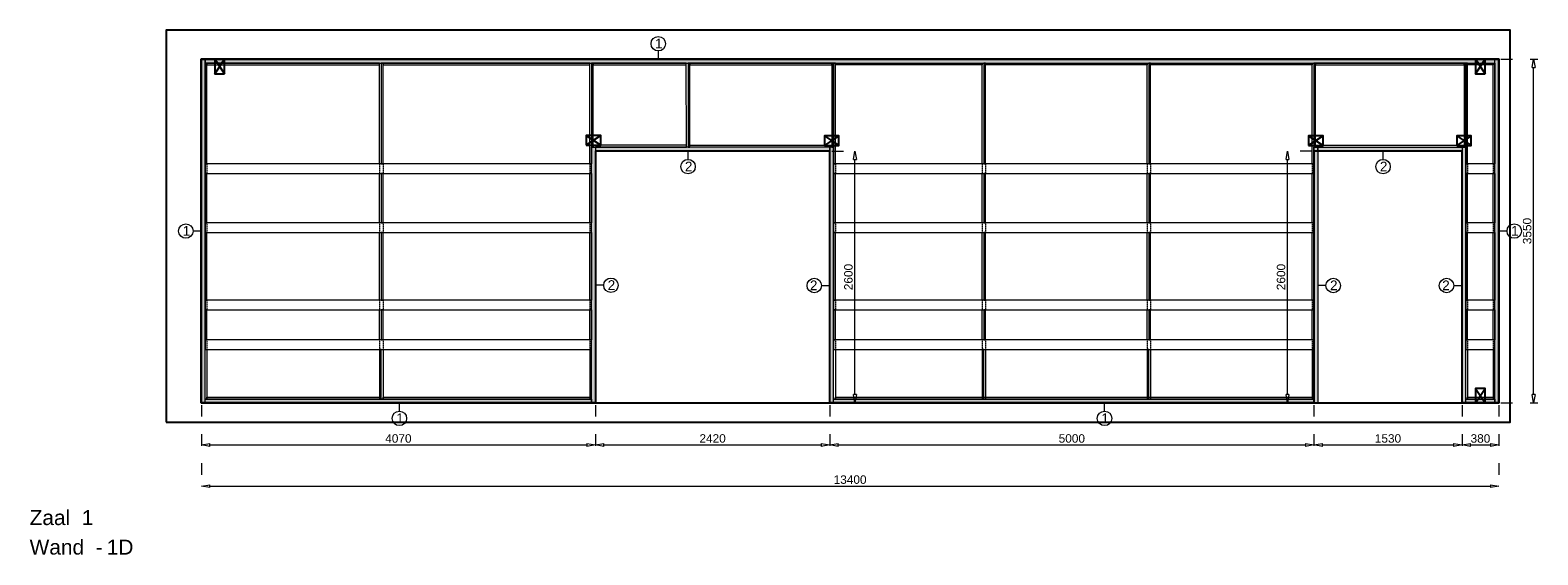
# Model space of a CAD drawing. Header units: millimetres. Extents: x 0 to 331873, y -101826 to 236919.
# Tile 45 of 57: x 204099 to 219670, y 51132 to 56552. Entities that reach past the tile are written whole.
import ezdxf

# ---------------------------------------------------------------- set-up
doc = ezdxf.new("R2010")
doc.units = ezdxf.units.MM
doc.header["$LTSCALE"] = 10
doc.linetypes.add('ACAD_ISO03W100', pattern=[30, 12, -18])
doc.linetypes.add('HIDDEN2', pattern=[0.1875, 0.125, -0.0625])
for name, color, linetype in [('$ dim', 1, 'Continuous'), ('$ symbolen', 8, 'Continuous'), ('40-h', 221, 'Continuous'), ('^ Bwkundig-bestaand', 250, 'Continuous'), ('DIM-DIM', 7, 'Continuous')]:
    doc.layers.add(name, color=color, linetype=linetype)
for name, color, linetype, lineweight in [('25-Staal-B', 150, 'Continuous', 25), ('40x120', 6, 'Continuous', 0), ('^ 0-Hout', 86, 'Continuous', 0), ('^ 0-Staal', 50, 'Continuous', 0), ('^ 0-Staal-txt', 7, 'Continuous', 0), ('s-horizontaal', 122, 'Continuous', 0)]:
    doc.layers.add(name, color=color, linetype=linetype, lineweight=lineweight)
doc.layers.add('omtrekwand', color=3, linetype='Continuous', plot=False)
doc.layers.get('$ dim').off()
doc.styles.add('Arial', font='arial.ttf')
doc.styles.get("Standard").update_dxf_attribs({"font": 'arial.ttf'})
doc.dimstyles.new('dim-11', dxfattribs={"dimscale": 35, "dimtxt": 2.5, "dimasz": 2.5, "dimexe": 1.25, "dimexo": 0.625, "dimtad": 1, "dimdec": 0, "dimtxsty": 'Arial', "dimblk": 'CLOSEDBLANK', "dimcen": 3, "dimclrd": 252, "dimclre": 252, "dimclrt": 7, "dimadec": 0, "dimazin": 0, "dimtfac": 1, "dimtdec": 0, "dimtmove": 0, "dimatfit": 3, "dimldrblk": 'CLOSEDBLANK', "dimfxl": 1, "dimlwd": 0, "dimlwe": 0, "dimarcsym": 0})

# ---------------------------------------------------------------- blocks, each defined once
blk = doc.blocks.new('kabeldoorvoer')
at = {"layer": '$ symbolen'}
blk.add_lwpolyline([(-150, 0), (0, 0), (0, 100), (-150, 100)], close=True, dxfattribs=at)
blk.add_lwpolyline([(-150, 100), (0, 0), (0, 100), (-150, 0)], dxfattribs=at)
blk = doc.blocks.new('staal_01_links')
at = {"layer": '^ 0-Staal'}
blk.add_lwpolyline([(0, 0), (-82, 0)], dxfattribs=at)
blk.add_circle((-157, 0), 74.7, dxfattribs=at)
at = {"layer": '^ 0-Staal', "insert": (-190, 52), "char_height": 100, "attachment_point": 1}
blk.add_mtext_dynamic_manual_height_columns('1', width=136.03, gutter_width=12.5, heights=[0], dxfattribs=at)
blk = doc.blocks.new('staal_01')
at = {"layer": '^ 0-Staal'}
blk.add_lwpolyline([(0, 82), (0, 0)], dxfattribs=at)
blk.add_circle((0, 157), 74.7, dxfattribs=at)
at = {"layer": '^ 0-Staal', "insert": (-33, 209), "char_height": 100, "attachment_point": 1}
blk.add_mtext_dynamic_manual_height_columns('1', width=136.03, gutter_width=12.5, heights=[0], dxfattribs=at)
blk = doc.blocks.new('staal_02_rechts')
at = {"layer": '^ 0-Staal'}
blk.add_lwpolyline([(82, 0), (0, 0)], dxfattribs=at)
blk.add_circle((157, 0), 74.7, dxfattribs=at)
at = {"layer": '^ 0-Staal', "insert": (124, 52), "char_height": 100, "attachment_point": 1}
blk.add_mtext_dynamic_manual_height_columns('2', width=136.03, gutter_width=12.5, heights=[0], dxfattribs=at)
blk = doc.blocks.new('staal_02_links')
at = {"layer": '^ 0-Staal'}
blk.add_lwpolyline([(-82, 0), (0, 0)], dxfattribs=at)
blk.add_circle((-157, 0), 74.7, dxfattribs=at)
at = {"layer": '^ 0-Staal', "insert": (-124, 52), "char_height": 100, "attachment_point": 3}
blk.add_mtext_dynamic_manual_height_columns('2', width=136.03, gutter_width=12.5, heights=[0], dxfattribs=at)
blk = doc.blocks.new('staal_02_onder')
at = {"layer": '^ 0-Staal'}
blk.add_lwpolyline([(0, -82), (0, 0)], dxfattribs=at)
blk.add_circle((0, -157), 74.7, dxfattribs=at)
at = {"layer": '^ 0-Staal', "insert": (-33, -105), "char_height": 100, "attachment_point": 1}
blk.add_mtext_dynamic_manual_height_columns('2', width=136.03, gutter_width=12.5, heights=[0], dxfattribs=at)
blk = doc.blocks.new('stijl')
at = {"layer": '^ 0-Hout'}
for points in [[(0, -1040), (-18, -1040), (-18, 0), (0, 0)], [(0, -1040), (18, -1040), (18, 0), (0, 0)], [(0, -1650), (-18, -1650), (-18, -1140), (0, -1140)], [(0, -1650), (18, -1650), (18, -1140), (0, -1140)], [(0, -2450), (-18, -2450), (-18, -1750), (0, -1750)], [(0, -2450), (18, -2450), (18, -1750), (0, -1750)], [(0, -2860), (-18, -2860), (-18, -2550), (0, -2550)], [(0, -2860), (18, -2860), (18, -2550), (0, -2550)], [(0, -2960), (-18, -2960), (-18, -3470), (0, -3470)], [(0, -2960), (18, -2960), (18, -3470), (0, -3470)]]:
    blk.add_lwpolyline(points, close=True, dxfattribs=at)
at = {"layer": '^ 0-Hout', "linetype": 'HIDDEN2'}
for points in [[(-18, -1040), (-18, -1140)], [(18, -1040), (18, -1140)], [(-18, -1650), (-18, -1750)], [(18, -1650), (18, -1750)], [(-18, -2450), (-18, -2550)], [(18, -2450), (18, -2550)], [(-18, -2860), (-18, -2960)], [(18, -2860), (18, -2960)]]:
    blk.add_lwpolyline(points, dxfattribs=at)
blk = doc.blocks.new('staal_01_onder')
at = {"layer": '^ 0-Staal'}
blk.add_lwpolyline([(157857, 52616), (157857, 52699)], dxfattribs=at)
blk.add_circle((157857, 52542), 74.7, dxfattribs=at)
at = {"layer": '^ 0-Staal', "insert": (157824, 52593), "char_height": 100, "attachment_point": 1}
blk.add_mtext_dynamic_manual_height_columns('1', width=136.03, gutter_width=12.5, heights=[0], dxfattribs=at)
blk = doc.blocks.new('staal_01_rechts')
at = {"layer": '^ 0-Staal'}
blk.add_lwpolyline([(82, 0), (0, 0)], dxfattribs=at)
blk.add_circle((157, 0), 74.7, dxfattribs=at)
at = {"layer": '^ 0-Staal', "insert": (124, 52), "char_height": 100, "attachment_point": 1}
blk.add_mtext_dynamic_manual_height_columns('1', width=136.03, gutter_width=12.5, heights=[0], dxfattribs=at)
blk = doc.blocks.new('_ClosedBlank')
at = {"color": 0, "linetype": 'ByBlock', "lineweight": -2}
for p, q in [((-1, 0.17), (0, 0)), ((-1, 0.17), (-1, -0.17)), ((0, 0), (-1, -0.17))]:
    blk.add_line(p, q, dxfattribs=at)
blk = doc.blocks.new('*D1028')
at = {"layer": 'Defpoints', "color": 0, "transparency": 16777216}
for p in [(113496, -42849), (117566, -42849), (117566, -43283)]:
    blk.add_point(p, dxfattribs=at)
at = {"layer": 'DIM-DIM', "color": 252, "linetype": 'ACAD_ISO03W100', "lineweight": 0, "transparency": 16777216}
for p, q in [((113496, -42871), (113496, -43327)), ((117566, -42871), (117566, -43327))]:
    blk.add_line(p, q, dxfattribs=at)
at = {"layer": 'DIM-DIM', "color": 252, "lineweight": 0, "transparency": 16777216}
blk.add_line((113583, -43283), (117478, -43283), dxfattribs=at)
at = {"layer": 'DIM-DIM', "color": 252, "lineweight": 0, "transparency": 16777216, "xscale": 87.5, "yscale": 87.5, "zscale": 87.5, "rotation": 180}
blk.add_blockref('_ClosedBlank', (113496, -43283), dxfattribs=at)
at = {"layer": 'DIM-DIM', "color": 252, "lineweight": 0, "transparency": 16777216, "xscale": 87.5, "yscale": 87.5, "zscale": 87.5}
blk.add_blockref('_ClosedBlank', (117566, -43283), dxfattribs=at)
at = {"layer": 'DIM-DIM', "color": 7, "transparency": 16777216, "insert": (115531, -43217), "char_height": 87.5, "attachment_point": 5, "style": 'Arial'}
blk.add_mtext('4070', dxfattribs=at)
blk = doc.blocks.new('*D1029')
at = {"layer": 'Defpoints', "color": 0, "transparency": 16777216}
for p in [(117566, -42849), (119986, -42849), (119986, -43283)]:
    blk.add_point(p, dxfattribs=at)
at = {"layer": 'DIM-DIM', "color": 252, "linetype": 'ACAD_ISO03W100', "lineweight": 0, "transparency": 16777216}
for p, q in [((117566, -42871), (117566, -43327)), ((119986, -42871), (119986, -43327))]:
    blk.add_line(p, q, dxfattribs=at)
at = {"layer": 'DIM-DIM', "color": 252, "lineweight": 0, "transparency": 16777216}
blk.add_line((117653, -43283), (119898, -43283), dxfattribs=at)
at = {"layer": 'DIM-DIM', "color": 252, "lineweight": 0, "transparency": 16777216, "xscale": 87.5, "yscale": 87.5, "zscale": 87.5, "rotation": 180}
blk.add_blockref('_ClosedBlank', (117566, -43283), dxfattribs=at)
at = {"layer": 'DIM-DIM', "color": 252, "lineweight": 0, "transparency": 16777216, "xscale": 87.5, "yscale": 87.5, "zscale": 87.5}
blk.add_blockref('_ClosedBlank', (119986, -43283), dxfattribs=at)
at = {"layer": 'DIM-DIM', "color": 7, "transparency": 16777216, "insert": (118776, -43217), "char_height": 87.5, "attachment_point": 5, "style": 'Arial'}
blk.add_mtext('2420', dxfattribs=at)
blk = doc.blocks.new('*D1030')
at = {"layer": 'Defpoints', "color": 0, "transparency": 16777216}
for p in [(119986, -42849), (124986, -42849), (124986, -43283)]:
    blk.add_point(p, dxfattribs=at)
at = {"layer": 'DIM-DIM', "color": 252, "linetype": 'ACAD_ISO03W100', "lineweight": 0, "transparency": 16777216}
for p, q in [((119986, -42871), (119986, -43327)), ((124986, -42871), (124986, -43327))]:
    blk.add_line(p, q, dxfattribs=at)
at = {"layer": 'DIM-DIM', "color": 252, "lineweight": 0, "transparency": 16777216}
blk.add_line((120073, -43283), (124898, -43283), dxfattribs=at)
at = {"layer": 'DIM-DIM', "color": 252, "lineweight": 0, "transparency": 16777216, "xscale": 87.5, "yscale": 87.5, "zscale": 87.5, "rotation": 180}
blk.add_blockref('_ClosedBlank', (119986, -43283), dxfattribs=at)
at = {"layer": 'DIM-DIM', "color": 252, "lineweight": 0, "transparency": 16777216, "xscale": 87.5, "yscale": 87.5, "zscale": 87.5}
blk.add_blockref('_ClosedBlank', (124986, -43283), dxfattribs=at)
at = {"layer": 'DIM-DIM', "color": 7, "transparency": 16777216, "insert": (122486, -43217), "char_height": 87.5, "attachment_point": 5, "style": 'Arial'}
blk.add_mtext('5000', dxfattribs=at)
blk = doc.blocks.new('*D1031')
at = {"layer": 'Defpoints', "color": 0, "transparency": 16777216}
for p in [(124986, -42849), (126516, -42849), (126516, -43283)]:
    blk.add_point(p, dxfattribs=at)
at = {"layer": 'DIM-DIM', "color": 252, "linetype": 'ACAD_ISO03W100', "lineweight": 0, "transparency": 16777216}
for p, q in [((124986, -42871), (124986, -43327)), ((126516, -42871), (126516, -43327))]:
    blk.add_line(p, q, dxfattribs=at)
at = {"layer": 'DIM-DIM', "color": 252, "lineweight": 0, "transparency": 16777216}
blk.add_line((125073, -43283), (126428, -43283), dxfattribs=at)
at = {"layer": 'DIM-DIM', "color": 252, "lineweight": 0, "transparency": 16777216, "xscale": 87.5, "yscale": 87.5, "zscale": 87.5, "rotation": 180}
blk.add_blockref('_ClosedBlank', (124986, -43283), dxfattribs=at)
at = {"layer": 'DIM-DIM', "color": 252, "lineweight": 0, "transparency": 16777216, "xscale": 87.5, "yscale": 87.5, "zscale": 87.5}
blk.add_blockref('_ClosedBlank', (126516, -43283), dxfattribs=at)
at = {"layer": 'DIM-DIM', "color": 7, "transparency": 16777216, "insert": (125751, -43217), "char_height": 87.5, "attachment_point": 5, "style": 'Arial'}
blk.add_mtext('1530', dxfattribs=at)
blk = doc.blocks.new('*D1032')
at = {"layer": 'Defpoints', "color": 0, "transparency": 16777216}
for p in [(126896, -39299), (127255, -39299), (126896, -42849)]:
    blk.add_point(p, dxfattribs=at)
at = {"layer": 'DIM-DIM', "color": 252, "linetype": 'ACAD_ISO03W100', "lineweight": 0, "transparency": 16777216}
for p, q in [((126918, -39299), (127299, -39299)), ((126918, -42849), (127299, -42849))]:
    blk.add_line(p, q, dxfattribs=at)
at = {"layer": 'DIM-DIM', "color": 252, "lineweight": 0, "transparency": 16777216}
blk.add_line((127255, -42762), (127255, -39387), dxfattribs=at)
at = {"layer": 'DIM-DIM', "color": 252, "lineweight": 0, "transparency": 16777216, "xscale": 87.5, "yscale": 87.5, "zscale": 87.5}
for p, rotation in [((127255, -39299), 90), ((127255, -42849), 270)]:
    blk.add_blockref('_ClosedBlank', p, dxfattribs=dict(at, rotation=rotation))
at = {"layer": 'DIM-DIM', "color": 7, "transparency": 16777216, "insert": (127189, -41074), "char_height": 87.5, "attachment_point": 5, "rotation": 90, "style": 'Arial'}
blk.add_mtext('3550', dxfattribs=at)
blk = doc.blocks.new('*D1033')
at = {"layer": 'Defpoints', "color": 0, "transparency": 16777216}
for p in [(113496, -42849), (126896, -42849), (126896, -43709)]:
    blk.add_point(p, dxfattribs=at)
at = {"layer": 'DIM-DIM', "color": 252, "linetype": 'ACAD_ISO03W100', "lineweight": 0, "transparency": 16777216}
for p, q in [((113496, -42871), (113496, -43753)), ((126896, -42871), (126896, -43753))]:
    blk.add_line(p, q, dxfattribs=at)
at = {"layer": 'DIM-DIM', "color": 252, "lineweight": 0, "transparency": 16777216}
blk.add_line((113583, -43709), (126808, -43709), dxfattribs=at)
at = {"layer": 'DIM-DIM', "color": 252, "lineweight": 0, "transparency": 16777216, "xscale": 87.5, "yscale": 87.5, "zscale": 87.5, "rotation": 180}
blk.add_blockref('_ClosedBlank', (113496, -43709), dxfattribs=at)
at = {"layer": 'DIM-DIM', "color": 252, "lineweight": 0, "transparency": 16777216, "xscale": 87.5, "yscale": 87.5, "zscale": 87.5}
blk.add_blockref('_ClosedBlank', (126896, -43709), dxfattribs=at)
at = {"layer": 'DIM-DIM', "color": 7, "transparency": 16777216, "insert": (120196, -43642), "char_height": 87.5, "attachment_point": 5, "style": 'Arial'}
blk.add_mtext('13400', dxfattribs=at)
blk = doc.blocks.new('*D1130')
at = {"layer": 'Defpoints', "color": 0, "transparency": 16777216}
for p in [(126516, -42849), (126896, -42849), (126896, -43283)]:
    blk.add_point(p, dxfattribs=at)
at = {"layer": 'DIM-DIM', "color": 252, "linetype": 'ACAD_ISO03W100', "lineweight": 0, "transparency": 16777216}
for p, q in [((126516, -42871), (126516, -43327)), ((126896, -42871), (126896, -43327))]:
    blk.add_line(p, q, dxfattribs=at)
at = {"layer": 'DIM-DIM', "color": 252, "lineweight": 0, "transparency": 16777216}
blk.add_line((126603, -43283), (126808, -43283), dxfattribs=at)
at = {"layer": 'DIM-DIM', "color": 252, "lineweight": 0, "transparency": 16777216, "xscale": 87.5, "yscale": 87.5, "zscale": 87.5, "rotation": 180}
blk.add_blockref('_ClosedBlank', (126516, -43283), dxfattribs=at)
at = {"layer": 'DIM-DIM', "color": 252, "lineweight": 0, "transparency": 16777216, "xscale": 87.5, "yscale": 87.5, "zscale": 87.5}
blk.add_blockref('_ClosedBlank', (126896, -43283), dxfattribs=at)
at = {"layer": 'DIM-DIM', "color": 7, "transparency": 16777216, "insert": (126706, -43217), "char_height": 87.5, "attachment_point": 5, "style": 'Arial'}
blk.add_mtext('380', dxfattribs=at)
blk = doc.blocks.new('*D1131')
at = {"layer": 'Defpoints', "color": 0, "transparency": 16777216}
for p in [(119986, -40249), (120246, -40249), (119986, -42849)]:
    blk.add_point(p, dxfattribs=at)
at = {"layer": 'DIM-DIM', "color": 252, "linetype": 'ACAD_ISO03W100', "lineweight": 0, "transparency": 16777216}
for p, q in [((120008, -40249), (120289, -40249)), ((120008, -42849), (120289, -42849))]:
    blk.add_line(p, q, dxfattribs=at)
at = {"layer": 'DIM-DIM', "color": 252, "lineweight": 0, "transparency": 16777216}
blk.add_line((120246, -42762), (120246, -40337), dxfattribs=at)
at = {"layer": 'DIM-DIM', "color": 252, "lineweight": 0, "transparency": 16777216, "xscale": 87.5, "yscale": 87.5, "zscale": 87.5}
for p, rotation in [((120246, -40249), 90), ((120246, -42849), 270)]:
    blk.add_blockref('_ClosedBlank', p, dxfattribs=dict(at, rotation=rotation))
at = {"layer": 'DIM-DIM', "color": 7, "transparency": 16777216, "insert": (120179, -41549), "char_height": 87.5, "attachment_point": 5, "rotation": 90, "style": 'Arial'}
blk.add_mtext('2600', dxfattribs=at)
blk = doc.blocks.new('*D1132')
at = {"layer": 'Defpoints', "color": 0, "transparency": 16777216}
for p in [(124714, -40249), (124986, -40249), (124986, -42849)]:
    blk.add_point(p, dxfattribs=at)
at = {"layer": 'DIM-DIM', "color": 252, "linetype": 'ACAD_ISO03W100', "lineweight": 0, "transparency": 16777216}
for p, q in [((124964, -40249), (124670, -40249)), ((124964, -42849), (124670, -42849))]:
    blk.add_line(p, q, dxfattribs=at)
at = {"layer": 'DIM-DIM', "color": 252, "lineweight": 0, "transparency": 16777216}
blk.add_line((124714, -42762), (124714, -40337), dxfattribs=at)
at = {"layer": 'DIM-DIM', "color": 252, "lineweight": 0, "transparency": 16777216, "xscale": 87.5, "yscale": 87.5, "zscale": 87.5}
for p, rotation in [((124714, -40249), 90), ((124714, -42849), 270)]:
    blk.add_blockref('_ClosedBlank', p, dxfattribs=dict(at, rotation=rotation))
at = {"layer": 'DIM-DIM', "color": 7, "transparency": 16777216, "insert": (124647, -41549), "char_height": 87.5, "attachment_point": 5, "rotation": 90, "style": 'Arial'}
blk.add_mtext('2600', dxfattribs=at)
blk = doc.blocks.new('1d')
at = {"layer": '25-Staal-B'}
blk.add_lwpolyline([(113495.7, -42849.1), (113495.7, -39299.1), (126895.7, -39299.1), (126895.7, -42849.1), (126515.7, -42849.1), (126515.7, -40249.1), (124985.7, -40249.1), (124985.7, -42849.1), (119985.7, -42849.1), (119985.7, -40249.1), (117565.7, -40249.1), (117565.7, -42849.1)], close=True, dxfattribs=at)
at = {"layer": '^ 0-Staal-txt', "lineweight": 0, "style": 'Arial'}
for s, p in [('Zaal  1', (111722.4, -44111.1)), ('Wand  - ', (111722.4, -44415.9)), ('1D', (112519.6, -44415.9))]:
    blk.add_text(s, height=154.21, dxfattribs=at).set_placement(p)
at = {"layer": 'DIM-DIM'}
for base, p1, p2, picture, middle in [((127255.2, -39299.1), (126895.7, -42849.1), (126895.7, -39299.1), '*D1032', (127188.6, -41074.1)), ((120245.7, -40249.1), (119985.7, -42849.1), (119985.7, -40249.1), '*D1131', (120179.2, -41549.1)), ((124713.9, -40249.1), (124985.7, -42849.1), (124985.7, -40249.1), '*D1132', (124647.3, -41549.1))]:
    dim = blk.add_linear_dim(base=base, p1=p1, p2=p2, angle=90, dimstyle='dim-11', dxfattribs=at)
    dim.commit()
    dim.dimension.update_dxf_attribs({"geometry": picture, "text_midpoint": middle})
for base, p1, p2, picture, middle in [((117565.7, -43283.3), (113495.7, -42849.1), (117565.7, -42849.1), '*D1028', (115530.7, -43216.7)), ((126895.7, -43708.8), (113495.7, -42849.1), (126895.7, -42849.1), '*D1033', (120195.7, -43642.3)), ((119985.7, -43283.3), (117565.7, -42849.1), (119985.7, -42849.1), '*D1029', (118775.7, -43216.7)), ((124985.7, -43283.3), (119985.7, -42849.1), (124985.7, -42849.1), '*D1030', (122485.7, -43216.7)), ((126515.7, -43283.3), (124985.7, -42849.1), (126515.7, -42849.1), '*D1031', (125750.7, -43216.7)), ((126895.7, -43283.3), (126515.7, -42849.1), (126895.7, -42849.1), '*D1130', (126705.7, -43216.7))]:
    dim = blk.add_linear_dim(base=base, p1=p1, p2=p2, dimstyle='dim-11', dxfattribs=at)
    dim.commit()
    dim.dimension.update_dxf_attribs({"geometry": picture, "text_midpoint": middle})

msp = doc.modelspace()

# ---------------------------------------------------------------- hatches: boundary and pattern name
at = {"layer": '40-h'}
h = msp.add_hatch(dxfattribs=at)
h.set_pattern_fill('DOTS', color=256)
h.set_pattern_definition([(0, (154, 0), (0.79375, 1.5875), [0, -1.5875])])
h.paths.add_polyline_path([(219227.25, 56211.52), (219227.25, 56251.52), (205907.25, 56251.52), (205907.25, 56211.52)])
h.paths.add_polyline_path([(205867.25, 52701.52), (205907.25, 52701.52), (205907.25, 56251.52), (205867.25, 56251.52)])
h.paths.add_polyline_path([(205907.25, 52741.52), (209897.25, 52741.52), (209897.25, 52701.52), (205907.25, 52701.52)])
h.paths.add_polyline_path([(209937.25, 52701.52), (209897.25, 52701.52), (209897.25, 55344.52), (209937.25, 55344.52)])
h.paths.add_polyline_path([(212357.25, 55341.52), (209937.25, 55344.52), (209937.25, 55304.52), (212357.25, 55301.52)])
h.paths.add_polyline_path([(212357.25, 52701.52), (212397.25, 52701.52), (212397.25, 55341.52), (212357.25, 55341.52)])
h.paths.add_polyline_path([(212397.25, 52741.52), (217357.25, 52741.52), (217357.25, 52701.52), (212397.25, 52701.52)])
h = msp.add_hatch(dxfattribs=at)
h.set_pattern_fill('DOTS', color=256)
h.paths.add_polyline_path([(217397.25, 52701.52), (217357.25, 52701.52), (217357.25, 55341.52), (217397.25, 55341.52)])
h.paths.add_polyline_path([(218887.25, 52701.52), (218927.25, 52701.52), (218927.25, 55341.52), (218887.25, 55341.52)])
h.paths.add_polyline_path([(218927.25, 52741.52), (219227.25, 52741.52), (219227.25, 52701.52), (218927.25, 52701.52)])
h.paths.add_polyline_path([(219267.25, 52701.52), (219227.25, 52701.52), (219227.25, 56251.52), (219267.25, 56251.52)])
h = msp.add_hatch(dxfattribs=at)
h.set_pattern_fill('DOTS', color=256)
h.set_pattern_definition([(0, (0, 170), (0.79375, 1.5875), [0, -1.5875])])
h.paths.add_polyline_path([(217397.25, 55341.52), (218887.25, 55341.52), (218887.25, 55301.52), (217397.25, 55301.52)])

# ---------------------------------------------------------------- linework, layer by layer
at = {"layer": '40x120'}
for points in [[(205867.25, 52701.52), (205907.25, 52701.52), (205907.25, 56251.52), (205867.25, 56251.52)], [(205867.25, 52701.52), (205907.25, 52701.52), (205907.25, 56251.52), (205867.25, 56251.52)], [(219227.25, 56211.52), (219227.25, 56251.52), (205907.25, 56251.52), (205907.25, 56211.52)], [(219267.25, 52701.52), (219227.25, 52701.52), (219227.25, 56251.52), (219267.25, 56251.52)], [(219267.25, 52701.52), (219227.25, 52701.52), (219227.25, 56251.52), (219267.25, 56251.52)], [(209937.25, 52701.52), (209897.25, 52701.52), (209897.25, 55344.52), (209937.25, 55344.52)], [(209937.25, 52701.52), (209897.25, 52701.52), (209897.25, 55344.52), (209937.25, 55344.52)], [(212357.25, 55341.52), (209937.25, 55344.52), (209937.25, 55304.52), (212357.25, 55301.52)], [(212357.25, 52701.52), (212397.25, 52701.52), (212397.25, 55341.52), (212357.25, 55341.52)], [(217397.25, 52701.52), (217357.25, 52701.52), (217357.25, 55341.52), (217397.25, 55341.52)], [(217397.25, 52701.52), (217357.25, 52701.52), (217357.25, 55341.52), (217397.25, 55341.52)], [(217397.25, 55341.52), (218887.25, 55341.52), (218887.25, 55301.52), (217397.25, 55301.52)], [(218887.25, 52701.52), (218927.25, 52701.52), (218927.25, 55341.52), (218887.25, 55341.52)], [(205907.25, 52741.52), (209897.25, 52741.52), (209897.25, 52701.52), (205907.25, 52701.52)], [(212397.25, 52741.52), (217357.25, 52741.52), (217357.25, 52701.52), (212397.25, 52701.52)], [(218927.25, 52741.52), (219227.25, 52741.52), (219227.25, 52701.52), (218927.25, 52701.52)]]:
    msp.add_lwpolyline(points, close=True, dxfattribs=at)
at = {"layer": '^ 0-Hout'}
for points in [[(205907.25, 55171.52), (205925.25, 55171.52), (205925.25, 56211.52), (205907.25, 56211.52)], [(207707.75, 56193.52), (207707.75, 56211.52), (205925.25, 56211.52), (205925.25, 56193.52)], [(209879.25, 56193.52), (209879.25, 56211.52), (207743.75, 56211.52), (207743.75, 56193.52)], [(209897.25, 55171.52), (209879.25, 55171.52), (209879.25, 56211.52), (209897.25, 56211.52)], [(209897.25, 55343.86), (209915.25, 55343.86), (209915.25, 56211.52), (209897.25, 56211.52)], [(210876.25, 56193.52), (210876.25, 56211.52), (209915.25, 56211.52), (209915.25, 56193.52)], [(210894.46, 55343.86), (210876.46, 55343.86), (210876.25, 56211.52), (210894.25, 56211.52)], [(210894.46, 55343.86), (210912.46, 55343.86), (210912.25, 56211.52), (210894.25, 56211.52)], [(212379.25, 56193.52), (212379.25, 56211.52), (210912.25, 56211.52), (210912.25, 56193.52)], [(212397.25, 56211.52), (212379.25, 56211.52), (212379.25, 55341.52), (212397.25, 55341.52)], [(212397.25, 55171.52), (212415.25, 55171.52), (212415.25, 56211.52), (212397.25, 56211.52)], [(212415.25, 56211.52), (213929.91, 56211.52), (213929.91, 56193.52), (212415.25, 56193.52)], [(213965.91, 56211.52), (215634.58, 56211.52), (215634.58, 56193.52), (213965.91, 56193.52)], [(215670.58, 56211.52), (217339.25, 56211.52), (217339.25, 56193.52), (215670.58, 56193.52)], [(217357.25, 55171.52), (217339.25, 55171.52), (217339.25, 56211.52), (217357.25, 56211.52)], [(217357.25, 55341.52), (217375.25, 55341.52), (217375.25, 56211.52), (217357.25, 56211.52)], [(218909.25, 56193.52), (218909.25, 56211.52), (217375.25, 56211.52), (217375.25, 56193.52)], [(218927.25, 56211.52), (218909.25, 56211.52), (218909.25, 55341.52), (218927.25, 55341.52)], [(218927.25, 55171.52), (218945.25, 55171.52), (218945.25, 56211.52), (218927.25, 56211.52)], [(218945.25, 56211.52), (219209.25, 56211.52), (219209.25, 56193.52), (218945.25, 56193.52)], [(219227.25, 55171.52), (219209.25, 55171.52), (219209.25, 56211.52), (219227.25, 56211.52)], [(210876.46, 55343.86), (210876.46, 55361.86), (209915.46, 55361.86), (209915.46, 55343.86)], [(212379.46, 55361.86), (212379.25, 55341.52), (210912.46, 55343.86), (210912.46, 55361.86)], [(218909.25, 55341.52), (218909.25, 55359.52), (217375.25, 55359.52), (217375.25, 55341.52)], [(205907.25, 54561.52), (205925.25, 54561.52), (205925.25, 55071.52), (205907.25, 55071.52)], [(209897.25, 54561.52), (209879.25, 54561.52), (209879.25, 55071.52), (209897.25, 55071.52)], [(212397.25, 54561.52), (212415.25, 54561.52), (212415.25, 55071.52), (212397.25, 55071.52)], [(217357.25, 54561.52), (217339.25, 54561.52), (217339.25, 55071.52), (217357.25, 55071.52)], [(218927.25, 54561.52), (218945.25, 54561.52), (218945.25, 55071.52), (218927.25, 55071.52)], [(219227.25, 54561.52), (219209.25, 54561.52), (219209.25, 55071.52), (219227.25, 55071.52)], [(205907.25, 53761.52), (205925.25, 53761.52), (205925.25, 54461.52), (205907.25, 54461.52)], [(209897.25, 53761.52), (209879.25, 53761.52), (209879.25, 54461.52), (209897.25, 54461.52)], [(212397.25, 53761.52), (212415.25, 53761.52), (212415.25, 54461.52), (212397.25, 54461.52)], [(217357.25, 53761.52), (217339.25, 53761.52), (217339.25, 54461.52), (217357.25, 54461.52)], [(218927.25, 53761.52), (218945.25, 53761.52), (218945.25, 54461.52), (218927.25, 54461.52)], [(219227.25, 53761.52), (219209.25, 53761.52), (219209.25, 54461.52), (219227.25, 54461.52)], [(205907.25, 53351.52), (205925.25, 53351.52), (205925.25, 53661.52), (205907.25, 53661.52)], [(209897.25, 53351.52), (209879.25, 53351.52), (209879.25, 53661.52), (209897.25, 53661.52)], [(212397.25, 53351.52), (212415.25, 53351.52), (212415.25, 53661.52), (212397.25, 53661.52)], [(217357.25, 53351.52), (217339.25, 53351.52), (217339.25, 53661.52), (217357.25, 53661.52)], [(218927.25, 53351.52), (218945.25, 53351.52), (218945.25, 53661.52), (218927.25, 53661.52)], [(219227.25, 53351.52), (219209.25, 53351.52), (219209.25, 53661.52), (219227.25, 53661.52)], [(205907.25, 53251.52), (205925.25, 53251.52), (205925.25, 52741.52), (205907.25, 52741.52)], [(209897.25, 53251.52), (209879.25, 53251.52), (209879.25, 52741.52), (209897.25, 52741.52)], [(212397.25, 53251.52), (212415.25, 53251.52), (212415.25, 52741.52), (212397.25, 52741.52)], [(217357.25, 53251.52), (217339.25, 53251.52), (217339.25, 52741.52), (217357.25, 52741.52)], [(218927.25, 53251.52), (218945.25, 53251.52), (218945.25, 52741.52), (218927.25, 52741.52)], [(219227.25, 53251.52), (219209.25, 53251.52), (219209.25, 52741.52), (219227.25, 52741.52)], [(205925.25, 52759.52), (207707.75, 52759.52), (207707.75, 52741.52), (205925.25, 52741.52)], [(207743.75, 52759.52), (209879.25, 52759.52), (209879.25, 52741.52), (207743.75, 52741.52)], [(212415.25, 52759.52), (217339.25, 52759.52), (217339.25, 52741.52), (212415.25, 52741.52)], [(218945.25, 52759.52), (219209.25, 52759.52), (219209.25, 52741.52), (218945.25, 52741.52)]]:
    msp.add_lwpolyline(points, close=True, dxfattribs=at)
at = {"layer": '^ 0-Hout', "linetype": 'HIDDEN2'}
for points in [[(205925.25, 55171.52), (205925.25, 55071.52)], [(209879.25, 55171.52), (209879.25, 55071.52)], [(212415.25, 55171.52), (212415.25, 55071.52)], [(217339.25, 55171.52), (217339.25, 55071.52)], [(218945.25, 55171.52), (218945.25, 55071.52)], [(219209.25, 55171.52), (219209.25, 55071.52)], [(205925.25, 54561.52), (205925.25, 54461.52)], [(209879.25, 54561.52), (209879.25, 54461.52)], [(212415.25, 54561.52), (212415.25, 54461.52)], [(217339.25, 54561.52), (217339.25, 54461.52)], [(218945.25, 54561.52), (218945.25, 54461.52)], [(219209.25, 54561.52), (219209.25, 54461.52)], [(205925.25, 53761.52), (205925.25, 53661.52)], [(209879.25, 53761.52), (209879.25, 53661.52)], [(212415.25, 53761.52), (212415.25, 53661.52)], [(217339.25, 53761.52), (217339.25, 53661.52)], [(218945.25, 53761.52), (218945.25, 53661.52)], [(219209.25, 53761.52), (219209.25, 53661.52)], [(205925.25, 53351.52), (205925.25, 53251.52)], [(209879.25, 53351.52), (209879.25, 53251.52)], [(212415.25, 53351.52), (212415.25, 53251.52)], [(217339.25, 53351.52), (217339.25, 53251.52)], [(218945.25, 53351.52), (218945.25, 53251.52)], [(219209.25, 53351.52), (219209.25, 53251.52)]]:
    msp.add_lwpolyline(points, dxfattribs=at)
at = {"layer": '^ 0-Staal'}
for points in [[(205864.25, 52698.52), (205867.25, 52698.52), (205867.25, 56254.52), (205864.25, 56254.52)], [(205867.25, 56254.52), (219267.25, 56254.52), (219267.25, 56251.52), (205867.25, 56251.52)], [(219270.25, 52698.52), (219267.25, 52698.52), (219267.25, 56254.52), (219270.25, 56254.52)], [(209937.25, 55304.52), (212357.25, 55301.52), (212357.25, 55298.52), (209937.25, 55301.52)], [(209937.25, 52701.52), (209940.25, 52701.52), (209940.25, 55301.52), (209937.25, 55301.52)], [(212357.25, 52698.52), (212354.25, 52698.52), (212354.25, 55298.52), (212357.25, 55298.52)], [(217397.25, 55301.52), (218887.25, 55301.52), (218887.25, 55298.52), (217397.25, 55298.52)], [(217397.25, 52698.52), (217400.25, 52698.52), (217400.25, 55298.52), (217397.25, 55298.52)], [(218887.25, 52698.52), (218884.25, 52698.52), (218884.25, 55298.52), (218887.25, 55298.52)], [(209937.25, 52704.52), (205867.25, 52701.52), (205867.25, 52698.52), (209937.25, 52701.52)], [(217397.25, 52701.52), (212357.25, 52701.52), (212357.25, 52698.52), (217397.25, 52698.52)], [(219267.25, 52701.52), (218887.25, 52701.52), (218887.25, 52698.52), (219267.25, 52698.52)]]:
    msp.add_lwpolyline(points, close=True, dxfattribs=at)
at = {"layer": '^ Bwkundig-bestaand', "color": 253}
msp.add_lwpolyline([(205504.25, 52501.52), (219384.25, 52501.52), (219384.25, 56551.52), (205504.25, 56551.52)], close=True, dxfattribs=at)
at = {"layer": 'omtrekwand'}
msp.add_lwpolyline([(205867.25, 52701.52), (219267.25, 52701.52), (219267.25, 56251.52), (205867.25, 56251.52)], close=True, dxfattribs=at)
at = {"layer": 's-horizontaal'}
for points in [[(205907.25, 55071.52), (209897.25, 55071.52), (209897.25, 55171.52), (205907.25, 55171.52)], [(212397.25, 55071.52), (217357.25, 55071.52), (217357.25, 55171.52), (212397.25, 55171.52)], [(218927.25, 55071.52), (219227.25, 55071.52), (219227.25, 55171.52), (218927.25, 55171.52)], [(205907.25, 54461.52), (209897.25, 54461.52), (209897.25, 54561.52), (205907.25, 54561.52)], [(212397.25, 54461.52), (217357.25, 54461.52), (217357.25, 54561.52), (212397.25, 54561.52)], [(218927.25, 54461.52), (219227.25, 54461.52), (219227.25, 54561.52), (218927.25, 54561.52)], [(205907.25, 53661.52), (209897.25, 53661.52), (209897.25, 53761.52), (205907.25, 53761.52)], [(212397.25, 53661.52), (217357.25, 53661.52), (217357.25, 53761.52), (212397.25, 53761.52)], [(218927.25, 53661.52), (219227.25, 53661.52), (219227.25, 53761.52), (218927.25, 53761.52)], [(205907.25, 53251.52), (209897.25, 53251.52), (209897.25, 53351.52), (205907.25, 53351.52)], [(212397.25, 53251.52), (217357.25, 53251.52), (217357.25, 53351.52), (212397.25, 53351.52)], [(218927.25, 53251.52), (219227.25, 53251.52), (219227.25, 53351.52), (218927.25, 53351.52)]]:
    msp.add_lwpolyline(points, close=True, dxfattribs=at)

# ---------------------------------------------------------------- block references
at = {"layer": '$ dim'}
for p in [(207725.75, 56211.52), (213947.91, 56211.52), (215652.58, 56211.52)]:
    msp.add_blockref('stijl', p, dxfattribs=at)
at = {"layer": '$ symbolen'}
for p, rotation in [((206107.25, 56251.52), 90), ((219127.25, 56251.52), 90.00000000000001), ((219127.25, 52851.52), 90.00000000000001)]:
    msp.add_blockref('kabeldoorvoer', p, dxfattribs=dict(at, rotation=rotation))
for p in [(209992.25, 55362.52), (212452.25, 55359.52), (217452.25, 55359.52), (218982.25, 55359.52)]:
    msp.add_blockref('kabeldoorvoer', p, dxfattribs=at)
at = {"layer": '^ 0-Staal'}
for name, p in [('staal_01', (210586.21, 56254.52)), ('staal_02_onder', (210894.25, 55298.52)), ('staal_02_onder', (218072.25, 55298.52)), ('staal_01_links', (205864.25, 54476.52)), ('staal_01_rechts', (219270.25, 54476.52)), ('staal_02_rechts', (209940.25, 53916.52)), ('staal_02_links', (212354.25, 53913.52)), ('staal_02_rechts', (217400.25, 53913.52)), ('staal_02_links', (218884.25, 53913.52)), ('staal_01_onder', (50055.91, 0)), ('staal_01_onder', (57338.61, 0))]:
    msp.add_blockref(name, p, dxfattribs=at)
at = {"layer": 'DIM-DIM'}
msp.add_blockref('1d', (92371.52, 95550.61), dxfattribs=at)

doc.saveas('drawing.dxf')
